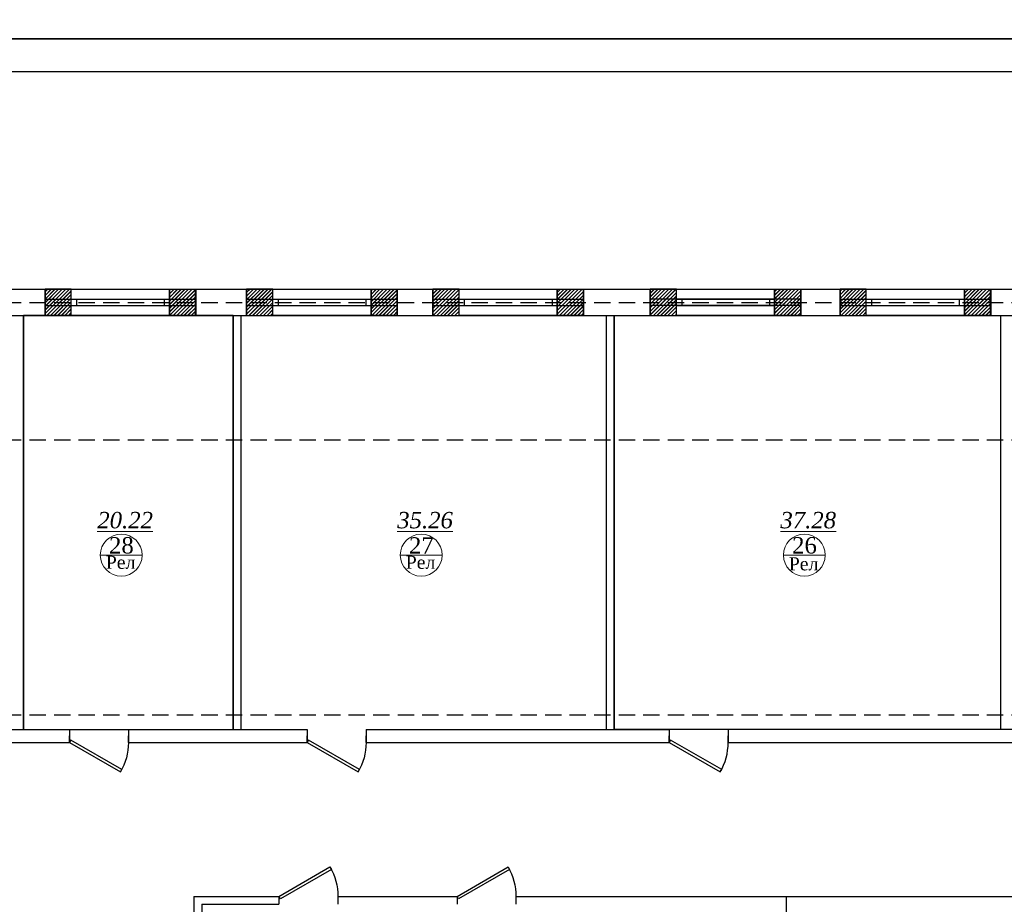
# Model space of a CAD drawing. Header units: inches. Extents: x 8001 to 766003, y -84601 to 563258.
# Tile 19 of 188: x 204497 to 219537, y 115560 to 129064. Entities that reach past the tile are written whole.
import ezdxf

# ---------------------------------------------------------------- set-up
doc = ezdxf.new("R2010")
doc.units = ezdxf.units.IN
doc.header["$MEASUREMENT"] = 0
doc.linetypes.add('( Hidden )', pattern=[0.375, 0.25, -0.125])
doc.layers.add('.', color=7, linetype='Continuous', lineweight=15)
doc.layers.add('СТЕНЫ', color=7, linetype='Continuous', lineweight=40)
doc.styles.add('TIEMS', font='times.ttf')
pattern_1 = [(45, (1276666.25, 1731302.557), (-27.5771645, 27.5771645), []), (45, (1276668.25, 1731302.557), (-27.5771645, 27.5771645), [])]

# ---------------------------------------------------------------- blocks, each defined once
blk = doc.blocks.new('*U285')
at = {"color": 5}
for p, q in [((0, 0), (0, -4)), ((-36, 0), (-36, -4))]:
    blk.add_line(p, q, dxfattribs=at)
blk.add_lwpolyline([(0, 0), (-31.18, 18), (-32.05, 16.48), (-0.88, -1.52)], close=True, dxfattribs=at)
blk.add_arc((0, 0), 36, 150, 180, dxfattribs=at)
blk = doc.blocks.new('gggggggggggggggffffffffffgc')
at = {"layer": '.'}
h = blk.add_hatch(dxfattribs=at)
h.set_pattern_fill('JIS_LC_8', color=32, scale=5)
h.set_pattern_definition(pattern_1)
h.paths.add_polyline_path([(1969330, 2113298), (1968930, 2113298), (1968930, 2112898), (1969330, 2112898)])
h = blk.add_hatch(dxfattribs=at)
h.set_pattern_fill('JIS_LC_8', color=32, scale=5)
h.set_pattern_definition(pattern_1)
h.paths.add_polyline_path([(1970830, 2113298), (1971230, 2113298), (1971230, 2112898), (1970830, 2112898)])
for p, q in [((1968930, 2113298), (1968930, 2112898)), ((1968930, 2113298), (1968930, 2112898)), ((1971230, 2113298), (1971230, 2112898))]:
    blk.add_line(p, q)
at = {"color": 5}
for p, q in [((1969330, 2113148), (1970830, 2113148)), ((1969330, 2113048), (1970830, 2113048))]:
    blk.add_line(p, q, dxfattribs=at)
for points in [[(1969330, 2113298), (1968930, 2113298), (1968930, 2112898), (1969330, 2112898)], [(1970830, 2113298), (1971230, 2113298), (1971230, 2112898), (1970830, 2112898)]]:
    blk.add_lwpolyline(points, close=True)
at = {"color": 0}
blk.add_lwpolyline([(1969330, 2113298), (1970830, 2113298), (1970830, 2112898), (1969330, 2112898)], close=True, dxfattribs=at)
at = {"color": 5}
for points in [[(1969410, 2113148), (1969410, 2113048)], [(1970750, 2113148), (1970750, 2113048)]]:
    blk.add_lwpolyline(points, dxfattribs=at)
blk = doc.blocks.new('*U283')
at = {"color": 5}
for p, q in [((-36, 0), (-36, 4)), ((0, 0), (0, 4))]:
    blk.add_line(p, q, dxfattribs=at)
blk.add_lwpolyline([(0, 0), (-31.18, -18), (-32.05, -16.48), (-0.88, 1.52)], close=True, dxfattribs=at)
blk.add_arc((0, 0), 36, 180, 210, dxfattribs=at)
blk = doc.blocks.new('*U294')
at = {"color": 5}
for p, q in [((0, 0), (0, 4)), ((36, 0), (36, 4))]:
    blk.add_line(p, q, dxfattribs=at)
blk.add_lwpolyline([(0, 0), (31.18, -18), (32.05, -16.48), (0.88, 1.52)], close=True, dxfattribs=at)
blk.add_arc((0, 0), 36, 330, 0, dxfattribs=at)
blk = doc.blocks.new('fhgsg')
for p, q in [((173079.6, 162186.5), (228029.6, 162186.5)), ((182777.4, 161786.5), (182777.4, 162186.5)), ((185077.4, 161786.5), (185077.4, 162186.5)), ((185856.1, 161786.5), (185856.1, 162186.5)), ((188156.1, 161786.5), (188156.1, 162186.5)), ((188701.1, 161786.5), (188701.1, 162186.5)), ((191001.1, 161786.5), (191001.1, 162186.5)), ((192021.1, 161786.5), (192021.1, 162186.5)), ((194321.1, 161786.5), (194321.1, 162186.5)), ((194921.1, 161786.5), (194921.1, 162186.5)), ((197221.1, 161786.5), (197221.1, 162186.5)), ((191349.6, 161786.5), (191349.6, 155466.5)), ((191469.6, 161786.5), (191469.6, 155466.5)), ((197369.6, 161786.5), (197369.6, 155466.5)), ((180729.6, 155466.5), (183149.6, 155466.5)), ((183149.6, 155466.5), (183149.6, 155266.5)), ((184049.6, 155466.5), (186779.6, 155466.5)), ((184049.6, 155466.5), (184049.6, 155266.5)), ((186779.6, 155466.5), (186779.6, 155266.5)), ((187679.6, 155466.5), (192311.1, 155466.5)), ((187679.6, 155466.5), (187679.6, 155266.5)), ((192311.1, 155466.5), (192311.1, 155266.5)), ((193211.1, 155466.5), (193211.1, 155266.5)), ((180729.6, 155266.5), (183149.6, 155266.5)), ((184049.6, 155266.5), (186779.6, 155266.5)), ((187679.6, 155266.5), (192311.1, 155266.5)), ((193211.1, 155266.5), (198331.1, 155266.5)), ((185049.6, 152916.5), (186349.6, 152916.5)), ((185049.6, 152916.5), (185049.6, 152016.5)), ((186349.6, 152916.5), (186349.6, 152796.5)), ((187249.6, 152916.5), (189069.6, 152916.5)), ((187249.6, 152916.5), (187249.6, 152796.5)), ((189069.6, 152916.5), (189069.6, 152796.5)), ((189969.6, 152916.5), (218879.6, 152916.5)), ((189969.6, 152916.5), (189969.6, 152796.5)), ((194099.6, 152916.5), (194099.6, 126516.5)), ((185169.6, 152796.5), (186349.6, 152796.5)), ((185169.6, 152796.5), (185169.6, 152016.5))]:
    blk.add_line(p, q)
at = {"color": 1, "linetype": '( Hidden )', "ltscale": 1000}
for p, q in [((169789.1, 161986.5), (227829.6, 161986.5)), ((169789.1, 159886.5), (247209.6, 159886.5)), ((169789.1, 155686.5), (247009.6, 155686.5))]:
    blk.add_line(p, q, dxfattribs=at)
at = {"color": 5}
for p, q in [((182777.4, 162036.5), (185077.4, 162036.5)), ((185856.1, 162036.5), (188156.1, 162036.5)), ((188701.1, 162036.5), (191001.1, 162036.5)), ((194321.1, 162036.5), (192021.1, 162036.5)), ((194921.1, 162036.5), (197221.1, 162036.5)), ((182777.4, 161936.5), (185077.4, 161936.5)), ((185856.1, 161936.5), (188156.1, 161936.5)), ((188701.1, 161936.5), (191001.1, 161936.5)), ((194321.1, 161936.5), (192021.1, 161936.5)), ((194921.1, 161936.5), (197221.1, 161936.5))]:
    blk.add_line(p, q, dxfattribs=at)
at = {"lineweight": 0, "ltscale": 100}
for p, q in [((183621.1, 158126.8), (184261.1, 158126.8)), ((188202.7, 158126.8), (188842.7, 158126.8)), ((194055.4, 158126.8), (194695.4, 158126.8))]:
    blk.add_line(p, q, dxfattribs=at)
for points in [[(173479.6, 161786.5), (219129.6, 161786.5)], [(182449.6, 155466.5), (182449.6, 161786.5)], [(185649.6, 161786.5), (185649.6, 155466.5)], [(185769.6, 161786.5), (185769.6, 155466.5)], [(198331.1, 155466.5), (193211.1, 155466.5)]]:
    blk.add_lwpolyline(points)
at = {"color": 0}
blk.add_lwpolyline([(184049.6, 155466.5), (185649.6, 155466.5), (185649.6, 161786.5), (182449.6, 161786.5), (182449.6, 155466.5), (184049.6, 155466.5)], dxfattribs=at)
blk.add_lwpolyline([(191469.6, 161786.5), (197369.6, 161786.5), (197369.6, 155466.5), (191469.6, 155466.5)], close=True, dxfattribs=at)
at = {"layer": 'СТЕНЫ', "color": 0, "linetype": 'ByBlock', "lineweight": 0, "ltscale": 100}
for centre in [(183941.1, 158126.8), (188522.7, 158126.8), (194375.4, 158126.8)]:
    blk.add_circle(centre, 320, dxfattribs=at)
at = {"color": 0}
for p in [(-1786152.4, -1951111.7), (-1783073.6, -1951111.7), (-1780228.6, -1951111.7), (-1776908.6, -1951111.7), (-1774008.6, -1951111.7)]:
    blk.add_blockref('gggggggggggggggffffffffffgc', p, dxfattribs=at)
at = {"color": 5, "yscale": 25, "zscale": 25}
for name, p, xscale in [('*U283', (183149.6, 155266.5), -25), ('*U283', (186779.6, 155266.5), -25), ('*U294', (192311.1, 155266.5), 25), ('*U285', (186349.6, 152916.5), -25), ('*U285', (189069.6, 152916.5), -25)]:
    blk.add_blockref(name, p, dxfattribs=dict(at, xscale=xscale))
at = {"lineweight": 0, "ltscale": 100, "char_height": 250, "attachment_point": 5, "style": 'TIEMS'}
for s, insert in [('\\A1;{\\fTimes New Roman|b0|i1|c204|p18;\\L20.22}', (184000.2, 158659)), ('\\A1;{\\fTimes New Roman|b0|i1|c204|p18;\\L35.26}', (188581.7, 158659)), ('\\A1;{\\fTimes New Roman|b0|i1|c204|p18;\\L37.28}', (194434.5, 158659)), ('\\A1;28', (183943.2, 158275)), ('\\A1;27', (188524.8, 158275)), ('\\A1;26', (194377.6, 158275))]:
    blk.add_mtext(s, dxfattribs=dict(at, insert=insert))
at = {"lineweight": 0, "ltscale": 100, "char_height": 200, "width": 1156.471, "attachment_point": 5, "style": 'TIEMS'}
for insert in [(183931.2, 158016.9), (188512.7, 158016.9), (194363.6, 157993.3)]:
    blk.add_mtext('\\A1;Рел', dxfattribs=dict(at, insert=insert))

msp = doc.modelspace()

# ---------------------------------------------------------------- linework, layer by layer
msp.add_lwpolyline([(189105.77, 198172.808), (289105.77, 198172.808), (289105.77, 128772.808), (189105.77, 128772.808)], close=True)

# ---------------------------------------------------------------- block references
at = {"color": 25}
msp.add_blockref('fhgsg', (22107.029, -37236.897), dxfattribs=at)

# ---------------------------------------------------------------- next in the draw order: linework, layer by layer
for points in [[(189105.77, 128772.808), (289105.77, 128772.808), (289105.77, 59372.808), (189105.77, 59372.808)], [(191105.77, 128272.808), (288605.77, 128272.808), (288605.77, 59872.808), (191105.77, 59872.808)]]:
    msp.add_lwpolyline(points, close=True)

doc.saveas('drawing.dxf')
